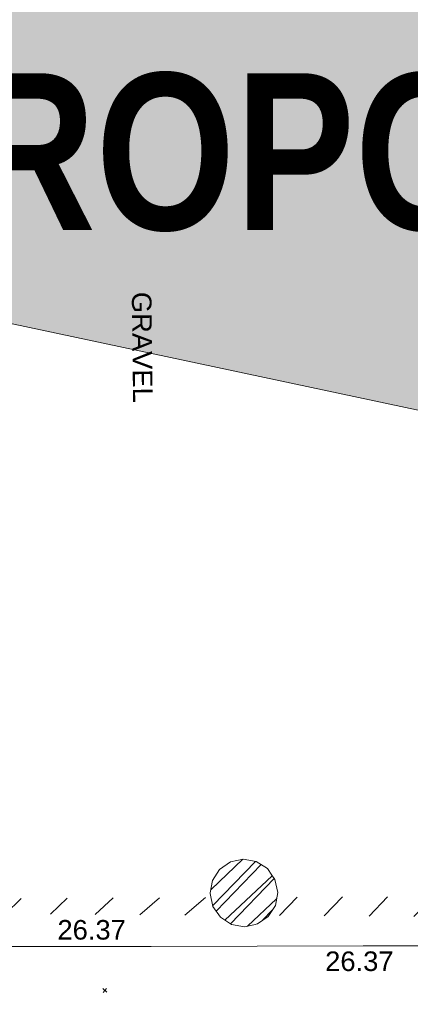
# Model space of a CAD drawing. Header units: millimetres. Extents: x -287732 to 520720, y -88450 to 287754.
# Tile 225 of 256: x 29117 to 36604, y 15873 to 34736. Entities that reach past the tile are written whole.
import ezdxf

# ---------------------------------------------------------------- set-up
doc = ezdxf.new("R2010")
doc.units = ezdxf.units.MM
doc.linetypes.add('IMPORT-HIDDEN2 _3_', pattern=[4762.5, 3175, -1587.5])
doc.linetypes.add('IMPORT-UG_ELEC_STREET LIGHTING_QLB2 _2_', pattern=[2700, 1500, -300.0000000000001, 0, -250, 150, -300.0000000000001, 0, -200])
for name, color, linetype, lineweight, true_color in [('00_UAV_PARKING', 4, 'Continuous', 9, 0x00ffff), ('12333-PUM-2D-U-0001-C01 - Rev2_REVIT IMPORT_dwg', 7, 'Continuous', 9, 0x767676), ('A_RHA_Line', 7, 'Continuous', 9, 0x00a600), ('PUM-CHAMBER EXTENTS', 6, 'IMPORT-HIDDEN2 _3_', 9, 0xff00ff), ('PUM-UNABLE TO SURVEY', 190, 'Continuous', 9, 0x7f00ff)]:
    doc.layers.add(name, color=color, linetype=linetype, lineweight=lineweight, true_color=true_color)
for name, color, linetype, lineweight in [('00_UAV_SURVEY_TEXT', 7, 'Continuous', 9), ('A_RHA_Detail', 7, 'Continuous', 9), ('A_RHA_Text', 7, 'Continuous', 9), ('GEN-TEXT', 7, 'Continuous', 9)]:
    doc.layers.add(name, color=color, linetype=linetype, lineweight=lineweight)
doc.styles.add('Arial Narrow_B', font='ARIALNB.TTF', dxfattribs={"height": 3000})
doc.styles.add('Swis721 Lt BT_2', font='swissl.ttf', dxfattribs={"height": 375})

# ---------------------------------------------------------------- blocks, each defined once
blk = doc.blocks.new('12333-PUM-2D-U-0001-C01 - Rev2_REVIT IMPORT_dwg_MGS62954_T2_Galway_ITM_3d_Rev1-2077680-Site Location Plan Proposed')
at = {"layer": '00_UAV_PARKING', "color": 254, "true_color": 0xcccccc, "flags": 128}
blk.add_lwpolyline([(533955556.4769779, 725571514.5477428), (533953716.7662603, 725571548.9706045), (533952118.7295002, 725571578.8715003), (533948717.3818699, 725571626.1814756), (533947120.3060003, 725571648.3955002), (533943717.9069263, 725571696.0521933), (533942408.3060001, 725571714.3955001), (533938718.7368844, 725571778.921597), (533937948.3060001, 725571792.3955002), (533933890.3060002, 725571848.3955002), (533933719.2990279, 725571851.3816522), (533929595.3060002, 725571923.3955001), (533928720.1873085, 725571937.339557), (533926206.3060002, 725571977.3955002), (533923720.8856087, 725572020.4364705), (533923030.3060002, 725572032.3955001), (533923095.5466922, 725576341.2133344), (533923119.3060002, 725577910.3955), (533923189.21767, 725581340.3043864), (533923218.3060003, 725582767.3955002), (533923288.8376347, 725586338.6472617), (533923294.5677068, 725586628.7799127)], dxfattribs=at)
at = {"layer": '00_UAV_PARKING', "color": 251, "true_color": 0x666666, "char_height": 375, "width": 1495.902363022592, "attachment_point": 1, "line_spacing_factor": 1.005061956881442, "style": 'Swis721 Lt BT_2'}
for insert, rotation in [((533932101.2017048, 725572386.6778547), 358.9995933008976), ((533937220.942287, 725571694.4295572), 359.0465484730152)]:
    blk.add_mtext('26.37', dxfattribs=dict(at, insert=insert, rotation=rotation))
at = {"layer": '00_UAV_SURVEY_TEXT', "color": 251, "true_color": 0x666666, "insert": (533934111.3278623, 725584390.0068537), "char_height": 375, "width": 2322.210334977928, "attachment_point": 1, "rotation": 269.65872549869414, "line_spacing_factor": 1.005061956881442, "style": 'Swis721 Lt BT_2'}
blk.add_mtext('GRAVEL', dxfattribs=at)
blk = doc.blocks.new('12333-PUM-2D-U-0001-C01 - Rev2_REVIT IMPORT_dwg-1620468-Site Location Plan Proposed')
at = {"layer": 'PUM-CHAMBER EXTENTS', "true_color": 0xffaaff}
h = blk.add_hatch(dxfattribs=at)
h.set_pattern_fill('FP_3', color=211, style=0, pattern_type=2)
h.set_pattern_definition([(45, (-533641079.65, -725615854.3560001), (-265.1650429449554, 265.1650429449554), []), (45, (-533640902.873, -725615854.3560001), (-265.1650429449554, 265.1650429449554), [])])
h.paths.add_polyline_path([(294603.7558395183, -43659.22278445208), (294851.5762706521, -43609.92823576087), (295072.2903490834, -43453.6521996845), (295202.0472852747, -43259.4572211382), (295251.3418339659, -43011.63679000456), (295202.0472852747, -42763.81635887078), (295061.6682876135, -42553.72434190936), (294851.5762706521, -42413.34534424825), (294603.7558395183, -42364.05079555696), (294355.9354083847, -42413.34534424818), (294145.8433914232, -42553.72434190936), (294005.4643937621, -42763.81635887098), (293960.0459508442, -43031.123289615), (294005.4643937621, -43259.4572211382), (294145.8433914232, -43469.54923809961), (294355.9354083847, -43609.9282357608), (294581.2267499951, -43654.74146991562)])
at = {"layer": 'PUM-UNABLE TO SURVEY', "true_color": 0xffffd4}
h = blk.add_hatch(dxfattribs=at)
h.set_pattern_fill('FP_12', style=0, pattern_type=2)
h.set_pattern_definition([(45, (-533641079.65, -725615854.3560001), (-441.9417382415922, 441.9417382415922), [])])
h.paths.add_polyline_path([(327486.2405992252, -43538.50219628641), (327277.1270130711, -43535.68027730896), (327259.4069556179, -43550.5491709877), (327449.9243010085, -43540.43092925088)])
h.paths.add_polyline_path([(328092.7798743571, -43546.68724405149), (328110.350152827, -43505.35617861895), (327642.9225975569, -43540.61656825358)])
h.paths.add_polyline_path([(326478.3501528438, -47344.35617865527), (328206.3501528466, -47326.35617861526), (328142.3501528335, -43547.35617863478), (328091.7662228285, -43549.07168536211), (327619.7169810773, -44659.48653781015)])
h.paths.add_polyline_path([(309585.35015292, -44172.35617863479), (312328.3501529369, -43797.35617863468), (312393.1752969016, -43334.82625065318), (309787.8046947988, -43307.39784615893)])
h.paths.add_polyline_path([(307725.350152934, -43762.35617871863), (307835.9248455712, -43273.32765665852), (295233.1174567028, -43103.25692144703), (295185.5180985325, -43284.19489728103), (295072.2903490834, -43453.6521996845), (295243.5534919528, -43457.8306051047)])
h.paths.add_polyline_path([(294119.6921323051, -43430.4111129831), (294001.2953490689, -43238.49801812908), (293971.0063920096, -43086.22514828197), (287813.7425422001, -43010.99387663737), (287764.3501529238, -43275.35617863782), (294002.5302771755, -43427.55264780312)])
h.paths.add_polyline_path([(285829.3501528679, -42976.35617863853), (287815.2071889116, -43003.15466533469), (288485.350152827, -39416.35617869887), (286593.3501528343, -39066.35617872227), (285922.7966527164, -42498.11558385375)])
h.paths.add_polyline_path([(307835.9248455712, -43273.32765665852), (309792.0119898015, -43289.42277623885), (310569.3501528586, -39968.35617860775), (308707.350152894, -39419.35617860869), (307843.6282349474, -43239.25859452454)])
h.paths.add_polyline_path([(312393.1752969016, -43334.82625065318), (314493.898405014, -43361.79578534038), (314550.0545051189, -40144.61496499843), (312876.3501528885, -39887.35617871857)])
h.paths.add_polyline_path([(284750.5989070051, -42477.65479609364), (285640.3501528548, -38415.3561786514), (283840.3501529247, -38054.35617861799), (283045.3501528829, -42103.35617861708), (284019.0636704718, -42317.08430629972)])
at = {"layer": 'GEN-TEXT', "color": 253, "true_color": 0xaaaaaa}
for p, q in [((291870.9948138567, -44868.7115177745), (291941.7054919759, -44798.00083965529)), ((291941.7054919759, -44868.7115177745), (291870.9948138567, -44798.00083965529))]:
    blk.add_line(p, q, dxfattribs=at)
at = {"layer": 'PUM-CHAMBER EXTENTS', "color": 211, "linetype": 'Continuous', "true_color": 0xffaaff, "flags": 128}
blk.add_lwpolyline([(295251.3418339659, -43011.63679000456), (295202.0472852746, -42763.81635887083), (295145.3847342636, -42679.0148584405), (295061.6682876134, -42553.72434190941), (294851.576270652, -42413.34534424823), (294603.7558395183, -42364.05079555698), (294355.9354083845, -42413.34534424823), (294145.8433914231, -42553.72434190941), (294005.464393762, -42763.81635887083), (293959.1005260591, -42996.90326186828), (293956.1698450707, -43011.63679000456), (294005.464393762, -43259.45722113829), (294145.8433914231, -43469.54923809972), (294355.9354083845, -43609.9282357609), (294603.7558395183, -43659.22278445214), (294786.4651526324, -43622.87964241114), (294851.576270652, -43609.9282357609), (295061.6682876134, -43469.54923809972), (295202.0472852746, -43259.45722113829)], close=True, dxfattribs=at)
blk.add_blockref('12333-PUM-2D-U-0001-C01 - Rev2_REVIT IMPORT_dwg_MGS62954_T2_Galway_ITM_3d_Rev1-2077680-Site Location Plan Proposed', (-533641079.6498471, -725615854.3561786))

msp = doc.modelspace()

# ---------------------------------------------------------------- hatches: boundary and pattern name
at = {"layer": 'A_RHA_Detail', "true_color": 0xff80c0}
h = msp.add_hatch(color=231, dxfattribs=at)
h.paths.add_polyline_path([(56188.28042545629, 24.99999962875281), (65283.05521156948, 24.99999962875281), (65283.05521156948, 22870.95558491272), (88583.301808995, 22870.95558491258), (88583.301808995, 36514.72878646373), (58436.48823028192, 36514.72878646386), (27815.30860791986, 49010.81821995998), (23668.6203268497, 30036.46950734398), (53307.6900862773, 23736.49074818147), (53307.6900862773, 14330.02375410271), (56155.84326007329, 14338.3166313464), (56184.85014944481, 1695.000547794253), (56184.85025759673, 205.5228286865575), (56084.50000007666, 200.5778279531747), (56084.50000007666, 24.99999962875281)])
h.paths.add_polyline_path([(24586.91955213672, 33847.40526666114), (24586.89580502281, 33847.41031426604), (24501.47018237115, 33847.41031426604)])
h.paths.add_polyline_path([(104690.1273206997, 36764.46481787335), (106330.8217241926, 36764.46481787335), (106330.8217241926, 43494.46481787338), (99600.82172419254, 43494.46481787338), (99600.82172419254, 36764.46481787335), (100733.7848329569, 36764.46481787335)])

# ---------------------------------------------------------------- linework, layer by layer
at = {"layer": 'A_RHA_Line', "color": 7}
msp.add_line((23668.62032684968, 30036.46950734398), (53307.69008627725, 23736.49074818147), dxfattribs=at)

# ---------------------------------------------------------------- block references
at = {"layer": '12333-PUM-2D-U-0001-C01 - Rev2_REVIT IMPORT_dwg', "color": 254, "linetype": 'IMPORT-UG_ELEC_STREET LIGHTING_QLB2 _2_', "true_color": 0xffd4d4, "rotation": 0.9999999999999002}
msp.add_blockref('12333-PUM-2D-U-0001-C01 - Rev2_REVIT IMPORT_dwg-1620468-Site Location Plan Proposed', (-261895.0770586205, 55869.5817132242), dxfattribs=at)

# ---------------------------------------------------------------- texts
at = {"layer": 'A_RHA_Text', "color": 1, "lineweight": 35, "true_color": 0xff0000, "insert": (25803.30368192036, 33710.03698975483), "char_height": 3000, "width": 74075.925, "attachment_point": 1, "style": 'Arial Narrow_B'}
msp.add_mtext('PROPOSED OUTPATIENTS PHASE 2', dxfattribs=at)

doc.saveas('drawing.dxf')
